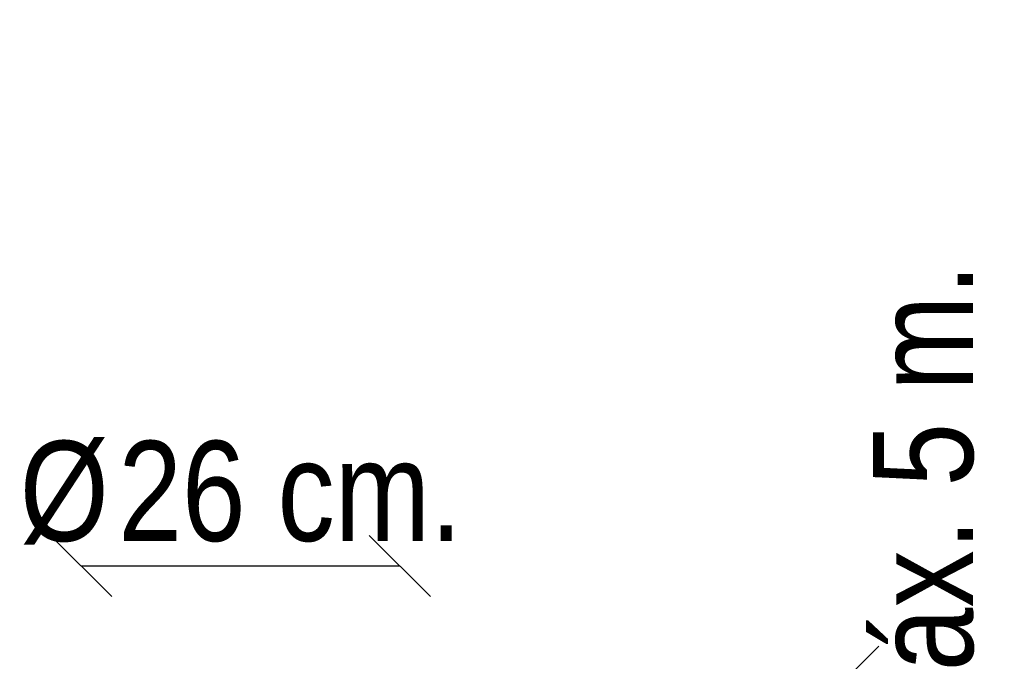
# Model space of a CAD drawing. Header units: millimetres. Extents: x -229 to 1028, y 47 to 3192.
# Tile 11 of 11: x 240 to 1028, y 2679 to 3192. Entities that reach past the tile are written whole.
import ezdxf
from ezdxf.enums import TextEntityAlignment as Align

# ---------------------------------------------------------------- set-up
doc = ezdxf.new("R2010")
doc.units = ezdxf.units.MM
doc.layers.add('Default', color=7, linetype='Continuous')
doc.styles.add('SEACAD_Arial_Narrow', font='ARIALN.TTF')
doc.dimstyles.new('Croquis', dxfattribs={"dimtxt": 80, "dimasz": 40, "dimexe": 40, "dimexo": 1200, "dimgap": 20, "dimtad": 1, "dimdec": 0, "dimlfac": 0.1, "dimdsep": 46, "dimtxsty": 'SEACAD_Arial_Narrow', "dimblk1": '_SE_BACK_SLASH', "dimblk2": '_SE_BACK_SLASH', "dimsah": 1, "dimcen": 40, "dimse1": 1, "dimse2": 1, "dimadec": 0, "dimazin": 0, "dimtfac": 0.5, "dimtdec": 3, "dimtmove": 0, "dimatfit": 3, "dimfxl": 1, "dimarcsym": 0})

# ---------------------------------------------------------------- blocks, each defined once
blk = doc.blocks.new('DMBLK32')
at = {"layer": 'Default', "color": 7, "linetype": 'Continuous'}
for p, q in [((313.82, 2731.07), (264.83, 2780.06)), ((568.82, 2731.07), (519.83, 2780.06)), ((289.33, 2755.56), (544.33, 2755.56))]:
    blk.add_line(p, q, dxfattribs=at)
at = {"layer": 'Default', "color": 7, "linetype": 'Continuous', "style": 'SEACAD_Arial_Narrow'}
for s, p in [('Ø', (240.1, 2855.56)), ('26 cm.', (319.01, 2855.56))]:
    blk.add_text(s, height=80, dxfattribs=at).set_placement(p, align=Align.TOP_LEFT)
blk = doc.blocks.new('_SE_BACK_SLASH')
at = {"color": 0}
for p, q in [((-0.5, 0.5), (0.5, -0.5)), ((0, 0), (-1, 0))]:
    blk.add_line(p, q, dxfattribs=at)
blk = doc.blocks.new('DMBLK34')
at = {"layer": 'Default', "color": 7, "linetype": 'Continuous'}
for p, q in [((927.61, 2691.41), (878.62, 2642.42)), ((903.12, 2000.16), (903.12, 2666.91)), ((927.61, 2024.66), (878.62, 1975.67))]:
    blk.add_line(p, q, dxfattribs=at)
at = {"layer": 'Default', "color": 7, "linetype": 'Continuous', "style": 'SEACAD_Arial_Narrow'}
for s, p in [('Para techos máx. 5 m.', (923.12, 2080.45)), ('max. 300cm', (803.12, 2080.45))]:
    blk.add_text(s, height=80, rotation=90, dxfattribs=at).set_placement(p, align=Align.TOP_LEFT)

msp = doc.modelspace()

# ---------------------------------------------------------------- dimensions: what is measured, and where the dimension line sits
at = {"layer": 'Default', "color": 7, "linetype": 'Continuous'}
for base, p1, p2, angle, text, picture, middle, dimtype in [((903.12, 2666.91), (422.83, 2000.16), (522.33, 2666.91), 90, '\\A1;max. 300cm {}\\XPara techos máx. 5 m.', 'DMBLK34', (903.12, 2333.54), 160), ((289.32786441, 2755.56355716), (289.32786441, 2621.91133202), (544.32786441, 2621.91133202), 0, '\\A1;Ø <>', 'DMBLK32', (416.82786203, 2755.56355716), 161)]:
    dim = msp.add_linear_dim(base=base, p1=p1, p2=p2, angle=angle, text=text, dimstyle='Croquis', dxfattribs=at)
    dim.commit()
    dim.dimension.update_dxf_attribs({"geometry": picture, "text_midpoint": middle, "dimtype": dimtype})

doc.saveas('drawing.dxf')
